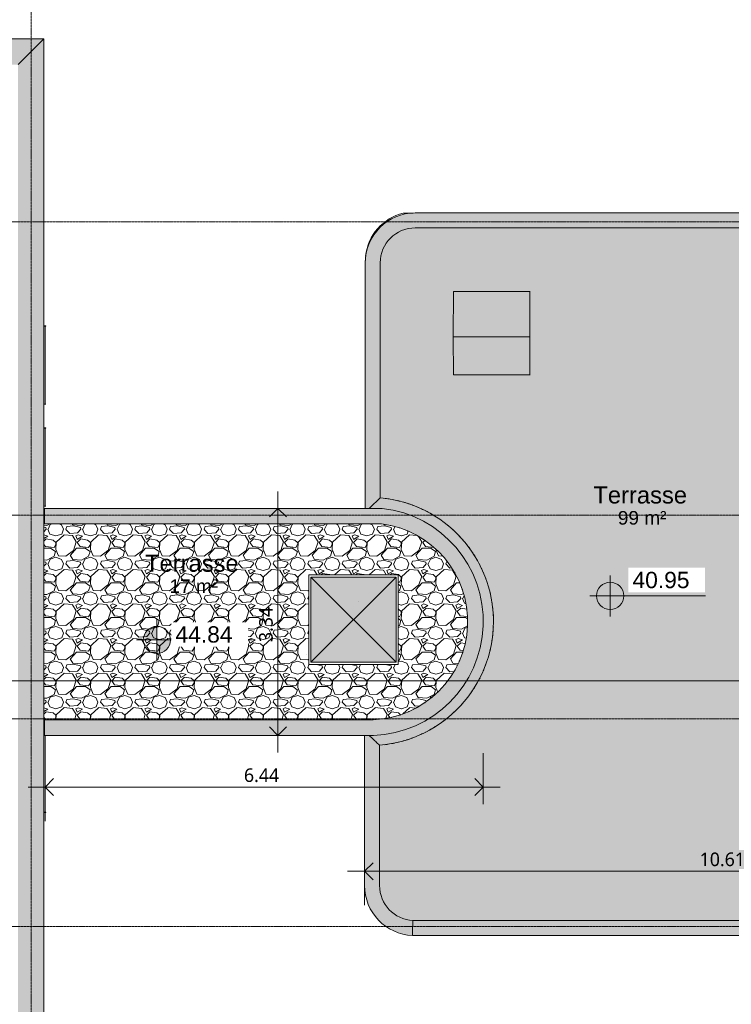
# Model space of a CAD drawing. Header units: millimetres. Extents: x -30105 to 31406, y -9487 to 39752.
# Tile 9 of 11: x 10479 to 20942, y 11669 to 26140. Entities that reach past the tile are written whole.
import ezdxf

# ---------------------------------------------------------------- set-up
doc = ezdxf.new("R2010")
doc.units = ezdxf.units.MM
doc.linetypes.add('Ligne de quadrillage', pattern=[22.225, 12.7, -3.175, 3.175, -3.175])
for name, color, linetype, lineweight in [('A-ANNO-DIMS', 211, 'Continuous', 9), ('A-ANNO-DIMS-100', 211, 'Continuous', 9), ('A-AREA-IDEN', 2, 'Continuous', 9), ('A-FLOR', 192, 'Continuous', 9), ('A-FLOR-PATT', 8, 'Continuous', 9), ('A-GENM', 13, 'Continuous', 9), ('A-GLAZ', 151, 'Continuous', 9), ('A-GLAZ-SILL', 1, 'Continuous', 9), ('A-WALL', 113, 'Continuous', 9), ('G-ANNO-DIMS', 111, 'Continuous', 9), ('G-ANNO-SYMB', 111, 'Continuous', 9), ('S-GRID', 1, 'Continuous', 9)]:
    doc.layers.add(name, color=color, linetype=linetype, lineweight=lineweight)
doc.styles.add('Arial_1', font='arial.ttf', dxfattribs={"height": 200})
doc.styles.add('Arial_2', font='arial.ttf', dxfattribs={"height": 240})
doc.styles.add('Arial_B', font='txt', dxfattribs={"height": 250})
doc.styles.add('Trebuchet MS_B', font='txt', dxfattribs={"height": 200})
doc.dimstyles.new('Cotes_linéaires_rouge_2mm', dxfattribs={"dimscale": 304.8, "dimtxt": 206.190181, "dimasz": 0.410105, "dimexe": 0.82021, "dimexo": 0.0625, "dimgap": 0.065617, "dimtad": 1, "dimlfac": 0.001, "dimrnd": 0.01, "dimzin": 0, "dimdsep": 46, "dimtxsty": 'Trebuchet MS_B', "dimblk1": 'OPEN30', "dimblk2": 'OPEN30', "dimsah": 1, "dimcen": 0.09, "dimdle": 0.82021, "dimazin": 0, "dimtfac": 1, "dimtdec": 4, "dimtix": 1, "dimtmove": 0, "dimatfit": 3, "dimfxl": 1.64042, "dimfxlon": 1, "dimtvp": 1, "dimtolj": 1, "dimtzin": 0, "dimarcsym": 2})

# ---------------------------------------------------------------- blocks, each defined once
blk = doc.blocks.new('Fenêtre type 1 - 115 x 155 cm-1516674-Niveau 3')
at = {"layer": 'A-GLAZ-SILL'}
for p, q in [((-573, 167), (-575, 167)), ((-575, 152), (-575, 167)), ((-575, 167), (-573, 167)), ((-575, 140), (-575, 152)), ((-573, 167), (-573, 152)), ((573, 157), (-573, 157)), ((-573, 152), (-573, 140)), ((575, 167), (573, 167)), ((573, 167), (575, 167)), ((573, 152), (573, 167)), ((573, 153), (573, 157)), ((573, 140), (573, 152)), ((575, 167), (575, 152)), ((575, 152), (575, 140))]:
    blk.add_line(p, q, dxfattribs=at)
blk = doc.blocks.new('Fenêtre type 1 - 115 x 155 cm-V1-Niveau 3')
at = {"layer": 'A-GLAZ-SILL'}
for p, q in [((-575, 140), (-575, 147)), ((-573, 147), (-573, 140)), ((573, 157), (-558, 157)), ((575, 167), (573, 167)), ((573, 167), (575, 167)), ((573, 152), (573, 167)), ((573, 153), (573, 157)), ((573, 140), (573, 152)), ((575, 167), (575, 152)), ((575, 152), (575, 140))]:
    blk.add_line(p, q, dxfattribs=at)
blk = doc.blocks.new('Famille 0 - Famille 120x120-1161489-Niveau 3')
at = {"layer": 'A-GENM'}
blk.add_hatch(color=256, dxfattribs=at).paths.add_polyline_path([(625, -625), (625, 625), (-625, 625), (-625, -625), (109, -625)])
for p, q in [((657, 657), (-658, 657)), ((-658, 657), (-658, -658)), ((625, 625), (-625, -625)), ((625, -625), (-625, 625)), ((625, 625), (-625, 625)), ((-625, 625), (-625, -625)), ((-625, 625), (625, 625)), ((-625, -625), (-625, 625)), ((625, -625), (625, 625)), ((625, 625), (625, -625)), ((657, -658), (657, 657)), ((80, 260), (80, 260)), ((80, 260), (80, 260)), ((-696, -516), (-697, -517)), ((-658, -658), (657, -658)), ((-625, -625), (625, -625)), ((625, -625), (-625, -625))]:
    blk.add_line(p, q, dxfattribs=at)
blk = doc.blocks.new('Skydome 3 - Skydome 3-1171370-Niveau 3')
at = {"layer": 'A-GENM'}
for points in [[(17979, 21481), (17980, 22144), (16855, 22144), (16854, 21481), (17217, 21481)], [(17981, 20918), (17980, 22144), (17979, 21481), (17980, 20918)], [(17985, 20918), (17985, 22144), (17982, 22144), (17982, 20918)], [(17980, 20918), (17979, 21481), (16854, 21481), (16855, 20918), (17217, 20918)]]:
    blk.add_hatch(color=9, dxfattribs=at).paths.add_polyline_path(points)
at = {"layer": 'A-GLAZ'}
blk.add_hatch(color=9, dxfattribs=at).paths.add_polyline_path([(17981, 20918), (17982, 20918), (17981, 22144)])
at = {"layer": 'A-GENM'}
for p, q in [((16854, 21481), (16855, 22144)), ((17980, 22144), (16855, 22144)), ((17980, 22144), (17979, 21481)), ((17981, 22144), (17980, 22144)), ((17981, 20918), (17981, 22144)), ((17982, 20918), (17982, 22144)), ((17985, 22144), (17982, 22144)), ((16855, 20918), (16854, 21481)), ((17979, 21481), (16854, 21481)), ((17979, 21481), (17980, 20918)), ((17980, 20918), (16855, 20918)), ((17980, 20918), (17981, 20918)), ((17985, 20918), (17982, 20918))]:
    blk.add_line(p, q, dxfattribs=at)
at = {"layer": 'A-GLAZ'}
for p, q in [((17981, 22144), (17982, 22144)), ((17981, 20918), (17981, 22144)), ((17982, 20918), (17982, 22144)), ((17982, 20918), (17981, 20918))]:
    blk.add_line(p, q, dxfattribs=at)
blk = doc.blocks.new('accortère2 - accortère-1436305-Niveau 3')
at = {"layer": 'A-GENM'}
h = blk.add_hatch(color=9, dxfattribs=at)
h.paths.add_polyline_path([(-25479, 9974), (-25479, 10456), (-25859, 10836), (-25859, 9974)])
h.paths.add_polyline_path([(-25479, 9866), (-25859, 9866), (-25859, -21221), (-25479, -20841), (-25479, 9866)])
blk.add_hatch(color=9, dxfattribs=at).paths.add_polyline_path([(3112, 10836), (-25859, 10836), (-25479, 10456), (2732, 10456)])
for p, q in [((-25859, 9974), (-25859, 10836)), ((-25859, 10836), (3112, 10836)), ((-25479, 10456), (-25859, 10836))]:
    blk.add_line(p, q, dxfattribs=at)
blk = doc.blocks.new('accortère3 - accortère-1436547-Niveau 3')
at = {"layer": 'A-GENM'}
for points in [[(-22572, 25943), (-22573, 26163), (-22621, 26161), (-22668, 26156), (-22716, 26147), (-22762, 26136), (-22808, 26122), (-22852, 26105), (-22895, 26085), (-22937, 26062), (-22978, 26036), (-23016, 26008), (-23053, 25978), (-23088, 25945), (-23120, 25910), (-23151, 25873), (-23183, 25825), (-23203, 25793), (-23226, 25751), (-23250, 25695), (-23263, 25660), (-23277, 25610), (-23286, 25570), (-23296, 25508), (-23299, 25468), (-23300, 25428), (-23080, 25428), (-23078, 25476), (-23074, 25508), (-23066, 25547), (-23056, 25586), (-23042, 25624), (-23025, 25660), (-23006, 25695), (-22984, 25729), (-22959, 25760), (-22932, 25790), (-22892, 25825), (-22871, 25842), (-22838, 25865), (-22803, 25885), (-22762, 25904), (-22716, 25920), (-22691, 25927), (-22652, 25936), (-22612, 25941)], [(-13407, 26163), (-22573, 26163), (-22572, 25943), (-13409, 25943), (-13407, 26161)], [(-12680, 25428), (-12682, 25476), (-12687, 25523), (-12698, 25586), (-12707, 25624), (-12719, 25663), (-12736, 25707), (-12755, 25751), (-12777, 25793), (-12810, 25844), (-12830, 25873), (-12860, 25910), (-12893, 25945), (-12927, 25978), (-12964, 26008), (-13010, 26041), (-13043, 26062), (-13085, 26085), (-13129, 26105), (-13173, 26122), (-13219, 26136), (-13265, 26147), (-13312, 26156), (-13360, 26161), (-13407, 26163), (-13409, 25943), (-13360, 25940), (-13319, 25933), (-13290, 25927), (-13251, 25916), (-13214, 25902), (-13177, 25885), (-13143, 25865), (-13109, 25842), (-13078, 25817), (-13049, 25790), (-13022, 25760), (-12997, 25729), (-12975, 25695), (-12956, 25660), (-12934, 25610), (-12925, 25586), (-12914, 25547), (-12907, 25508), (-12902, 25468), (-12900, 25428), (-12682, 25428)], [(-23080, 16295), (-23080, 25428), (-23300, 25428), (-23300, 16295), (-23294, 16295)], [(-12680, 17217), (-12680, 25428), (-12900, 25428), (-12900, 16259), (-12680, 16254), (-12680, 16257)], [(-15477, 15770), (-15485, 15845), (-15496, 15919), (-15510, 15993), (-15528, 16072), (-15546, 16139), (-15579, 16237), (-15595, 16282), (-15631, 16368), (-15662, 16433), (-15693, 16493), (-15727, 16552), (-15767, 16616), (-15809, 16678), (-15854, 16739), (-15901, 16797), (-15951, 16854), (-16017, 16922), (-16057, 16960), (-16114, 17010), (-16172, 17058), (-16232, 17103), (-16294, 17145), (-16358, 17185), (-16423, 17223), (-16490, 17257), (-16559, 17289), (-16628, 17318), (-16699, 17344), (-16770, 17367), (-16843, 17387), (-16916, 17405), (-16990, 17419), (-17065, 17430), (-17139, 17438), (-17234, 17443), (-17301, 17444), (-17369, 17443), (-17440, 17438), (-17515, 17431), (-17590, 17420), (-17664, 17407), (-17764, 17382), (-17810, 17370), (-17881, 17347), (-17952, 17322), (-18022, 17293), (-18090, 17262), (-18175, 17217), (-18241, 17179), (-18287, 17151), (-18349, 17109), (-18410, 17064), (-18468, 17017), (-18525, 16967), (-18579, 16915), (-18632, 16861), (-18696, 16787), (-18729, 16746), (-18775, 16686), (-18832, 16602), (-18858, 16561), (-18902, 16482), (-18930, 16429), (-18963, 16356), (-18991, 16291), (-19017, 16220), (-19040, 16149), (-19061, 16076), (-19078, 16003), (-19093, 15926), (-19105, 15842), (-19112, 15780), (-19006, 15668), (-18958, 15619), (-18958, 15809), (-18936, 15951), (-18901, 16090), (-18855, 16225), (-18798, 16356), (-18730, 16482), (-18651, 16602), (-18562, 16714), (-18454, 16827), (-18348, 16920), (-18235, 17005), (-18115, 17079), (-17989, 17143), (-17856, 17197), (-17722, 17239), (-17583, 17269), (-17444, 17288), (-17301, 17294), (-17158, 17289), (-17016, 17271), (-16876, 17241), (-16739, 17199), (-16606, 17146), (-16479, 17082), (-16357, 17007), (-16242, 16922), (-16135, 16827), (-16028, 16714), (-15941, 16604), (-15862, 16486), (-15792, 16356), (-15737, 16232), (-15691, 16098), (-15656, 15961), (-15632, 15809), (-15622, 15670), (-15622, 15619), (-15551, 15691), (-15484, 15762)], [(-22566, 15668), (-22566, 15780), (-22646, 15786), (-22725, 15805), (-22799, 15836), (-22868, 15878), (-22930, 15931), (-22982, 15992), (-23024, 16061), (-23057, 16141), (-23074, 16214), (-23080, 16295), (-23300, 16295), (-23294, 16199), (-23275, 16105), (-23244, 16014), (-23201, 15926), (-23149, 15847), (-23085, 15775), (-23013, 15712), (-22933, 15658), (-22847, 15616), (-22756, 15585), (-22654, 15566), (-22566, 15560), (-22566, 15614)], [(-12680, 16254), (-12900, 16259), (-12906, 16208), (-12910, 16182), (-12920, 16141), (-12932, 16106), (-12947, 16070), (-12964, 16035), (-12984, 16002), (-13007, 15970), (-13032, 15940), (-13060, 15912), (-13089, 15886), (-13120, 15862), (-13153, 15841), (-13188, 15823), (-13229, 15805), (-13275, 15790), (-13298, 15783), (-13337, 15776), (-13375, 15771), (-13415, 15770), (-13415, 15550), (-13368, 15551), (-13321, 15556), (-13275, 15563), (-13229, 15574), (-13184, 15587), (-13140, 15603), (-13098, 15622), (-13056, 15643), (-13016, 15667), (-12977, 15694), (-12941, 15723), (-12906, 15754), (-12873, 15788), (-12843, 15823), (-12810, 15868), (-12789, 15900), (-12765, 15941), (-12745, 15983), (-12724, 16035), (-12712, 16070), (-12699, 16115), (-12690, 16161), (-12683, 16220)], [(-18958, 15614), (-18958, 15619), (-19038, 15701), (-19112, 15780), (-22566, 15780), (-22566, 15560), (-18958, 15560)], [(-13415, 15550), (-13415, 15770), (-15477, 15770), (-15583, 15658), (-15622, 15619), (-15622, 15550), (-13489, 15550)]]:
    blk.add_hatch(color=9, dxfattribs=at).paths.add_polyline_path(points)
for p, q in [((-13407, 26163), (-22573, 26163)), ((-13409, 25943), (-22572, 25943)), ((-23300, 25428), (-23300, 16295)), ((-23080, 25428), (-23080, 16295)), ((-12900, 16259), (-12900, 25428)), ((-12680, 16254), (-12680, 25428)), ((-22566, 15780), (-19112, 15780)), ((-15477, 15770), (-13415, 15770)), ((-22566, 15560), (-18958, 15560)), ((-15622, 15550), (-13415, 15550))]:
    blk.add_line(p, q, dxfattribs=at)
for centre, radius, start, end in [((-22566, 25428), 735, 90.6028, 179.9974), ((-22566, 25428), 735, 121.5226, 123.4772), ((-22566, 25428), 735, 117.858, 119.8233), ((-22566, 25428), 735, 114.1891, 116.1699), ((-22566, 25428), 735, 110.5133, 112.5167), ((-22566, 25428), 735, 106.8261, 108.8639), ((-22566, 25428), 735, 103.1179, 105.2113), ((-22566, 25428), 735, 99.3634, 101.5589), ((-22566, 25428), 735, 95.4697, 97.9067), ((-22566, 25428), 735, 90.6028, 94.1786), ((-13415, 25428), 735, 360, 89.3972), ((-13415, 25428), 735, 85.8213, 89.3972), ((-13415, 25428), 735, 82.093, 84.5301), ((-13415, 25428), 735, 78.4407, 80.6363), ((-13415, 25428), 735, 74.7882, 76.8817), ((-13415, 25428), 735, 71.1355, 73.1734), ((-13415, 25428), 735, 67.4826, 69.4861), ((-13415, 25428), 735, 63.8294, 65.8102), ((-13415, 25428), 735, 60.1758, 62.1412), ((-13415, 25428), 735, 56.5219, 58.4765), ((-22566, 25428), 735, 136.1581, 138.0988), ((-22566, 25428), 735, 132.5014, 134.4421), ((-22566, 25428), 515, 90.7105, 179.9974), ((-22566, 25428), 735, 128.8436, 130.7865), ((-22566, 25428), 735, 125.1842, 127.1315), ((-22566, 25428), 515, 112.5183, 114.4815), ((-22566, 25428), 515, 108.156, 110.0795), ((-22566, 25428), 515, 103.7941, 105.6523), ((-22566, 25428), 515, 99.4326, 101.1698), ((-22566, 25428), 515, 95.0714, 96.5213), ((-13415, 25428), 515, 360, 89.2894), ((-13415, 25428), 515, 83.4786, 84.9284), ((-13415, 25428), 515, 78.8299, 80.5672), ((-13415, 25428), 515, 74.3473, 76.2056), ((-13415, 25428), 515, 69.92, 71.8436), ((-13415, 25428), 515, 65.5178, 67.4811), ((-13415, 25428), 735, 52.8674, 54.8148), ((-13415, 25428), 735, 49.2124, 51.1553), ((-13415, 25428), 735, 45.5566, 47.4973), ((-13415, 25428), 735, 41.8998, 43.8406), ((-22566, 25428), 735, 150.7769, 152.7422), ((-22566, 25428), 735, 147.123, 149.0776), ((-22566, 25428), 735, 143.4687, 145.416), ((-22566, 25428), 735, 139.8137, 141.7566), ((-22566, 25428), 515, 138.711, 140.733), ((-22566, 25428), 515, 134.3421, 136.3659), ((-22566, 25428), 515, 129.975, 131.997), ((-22566, 25428), 515, 125.6094, 127.6255), ((-22566, 25428), 515, 121.2449, 123.2503), ((-22566, 25428), 515, 116.8812, 118.87), ((-13415, 25428), 515, 61.1292, 63.118), ((-13415, 25428), 515, 56.7487, 58.7543), ((-13415, 25428), 515, 52.3735, 54.3896), ((-13415, 25428), 515, 48.0019, 50.0239), ((-13415, 25428), 515, 43.6328, 45.6567), ((-13415, 25428), 515, 39.2656, 41.2876), ((-13415, 25428), 735, 38.2419, 40.1848), ((-13415, 25428), 735, 34.5824, 36.5298), ((-13415, 25428), 735, 30.9207, 32.8753), ((-13415, 25428), 735, 27.256, 29.2214), ((-22566, 25428), 735, 165.3889, 167.4823), ((-22566, 25428), 735, 161.7363, 163.7741), ((-22566, 25428), 735, 158.0835, 160.0869), ((-22566, 25428), 735, 154.4303, 156.4111), ((-22566, 25428), 515, 156.2265, 158.1897), ((-22566, 25428), 515, 151.838, 153.8268), ((-22566, 25428), 515, 147.4577, 149.4631), ((-22566, 25428), 515, 143.0826, 145.0986), ((-13415, 25428), 515, 34.8998, 36.916), ((-13415, 25428), 515, 30.5352, 32.5407), ((-13415, 25428), 515, 26.1714, 28.1602), ((-13415, 25428), 515, 21.8084, 23.7716), ((-13415, 25428), 735, 23.5869, 25.5678), ((-13415, 25428), 735, 19.911, 21.9146), ((-13415, 25428), 735, 16.2238, 18.2616), ((-13415, 25428), 735, 12.5155, 14.609), ((-22566, 25428), 735, 176.4217, 179.9974), ((-22566, 25428), 735, 172.6935, 175.1304), ((-22566, 25428), 735, 169.0413, 171.2368), ((-22566, 25428), 515, 174.1868, 175.6366), ((-22566, 25428), 515, 169.5382, 171.2754), ((-22566, 25428), 515, 165.0557, 166.9139), ((-22566, 25428), 515, 160.6285, 162.5521), ((-13415, 25428), 515, 17.4459, 19.3695), ((-13415, 25428), 515, 13.0839, 14.9422), ((-13415, 25428), 515, 8.7223, 10.4596), ((-13415, 25428), 515, 4.361, 5.811), ((-13415, 25428), 735, 8.7608, 10.9565), ((-13415, 25428), 735, 4.8671, 7.3042), ((-13415, 25428), 735, 360, 3.5759), ((-17295, 15621), 1824, 4.6982, 174.9865), ((-17295, 15621), 1824, 104.9181, 106.1783), ((-17295, 15621), 1824, 102.5686, 103.8445), ((-17295, 15621), 1824, 100.2119, 101.5107), ((-17295, 15621), 1824, 97.8417, 99.177), ((-17295, 15621), 1824, 95.4419, 96.8433), ((-17295, 15621), 1824, 92.1435, 94.5096), ((-17295, 15621), 1824, 85.1751, 87.5412), ((-17295, 15621), 1824, 82.8414, 84.2428), ((-17295, 15621), 1824, 80.5077, 81.843), ((-17295, 15621), 1824, 78.174, 79.4728), ((-17295, 15621), 1824, 75.8402, 77.1161), ((-17295, 15621), 1824, 73.5064, 74.7666), ((-17295, 15621), 1824, 116.6229, 117.8481), ((-17295, 15621), 1824, 114.2849, 115.514), ((-17295, 15621), 1824, 111.9459, 113.18), ((-17295, 15621), 1824, 109.6055, 110.846), ((-17295, 15621), 1824, 107.2632, 108.5121), ((-17295, 15621), 1824, 71.1726, 72.4215), ((-17295, 15621), 1824, 68.8387, 70.0792), ((-17295, 15621), 1824, 66.5047, 67.7388), ((-17295, 15621), 1824, 64.1707, 65.3998), ((-17295, 15621), 1824, 61.8366, 63.0618), ((-17295, 15621), 1824, 125.9686, 127.1854), ((-17295, 15621), 1824, 123.6328, 124.8509), ((-17295, 15621), 1824, 121.2967, 122.5165), ((-17295, 15621), 1824, 118.9601, 120.1823), ((-17295, 15621), 1824, 59.5024, 60.7246), ((-17295, 15621), 1824, 57.1682, 58.388), ((-17295, 15621), 1824, 54.8338, 56.0519), ((-17295, 15621), 1824, 52.4993, 53.7161), ((-17295, 15621), 1824, 132.9741, 134.1897), ((-17295, 15621), 1824, 130.6392, 131.8547), ((-17295, 15621), 1824, 128.304, 129.52), ((-17295, 15621), 1824, 50.1647, 51.3807), ((-17295, 15621), 1824, 47.8299, 49.0455), ((-17295, 15621), 1824, 45.495, 46.7106), ((-17295, 15621), 1824, 139.978, 141.1961), ((-17295, 15621), 1824, 137.6435, 138.8603), ((-17295, 15621), 1824, 135.3089, 136.5249), ((-17295, 15621), 1824, 43.1598, 44.3758), ((-17295, 15621), 1824, 40.8244, 42.0412), ((-17295, 15621), 1824, 144.6466, 145.8688), ((-17295, 15621), 1824, 142.3124, 143.5322), ((-17295, 15621), 1824, 38.4886, 39.7067), ((-17295, 15621), 1824, 36.1525, 37.3723), ((-17295, 15621), 1824, 33.8159, 35.0381), ((-17295, 15621), 1824, 149.3149, 150.544), ((-17295, 15621), 1824, 146.9808, 148.206), ((-17295, 15621), 1824, 31.4787, 32.7039), ((-17295, 15621), 1824, 29.1407, 30.3698), ((-17295, 15621), 1824, 156.3168, 157.5657), ((-17295, 15621), 1824, 153.9828, 155.2234), ((-17295, 15621), 1824, 151.6489, 152.883), ((-17295, 15621), 1824, 26.8017, 28.0358), ((-17295, 15621), 1824, 24.4613, 25.7018), ((-22566, 16295), 735, 180, 270), ((-22566, 16295), 515, 180, 270), ((-17295, 15621), 1824, 160.9844, 162.2602), ((-17295, 15621), 1824, 158.6506, 159.9108), ((-17295, 15621), 1824, 22.119, 23.3679), ((-17295, 15621), 1824, 19.7739, 21.0341), ((-13415, 16285), 515, 270, 357.1564), ((-13415, 16285), 735, 270, 357.6199), ((-17295, 15621), 1824, 165.6519, 166.9871), ((-17295, 15621), 1824, 163.3182, 164.617), ((-17295, 15621), 1824, 17.4244, 18.7003), ((-17295, 15621), 1824, 15.0677, 16.3665), ((-17295, 15621), 1824, 170.3193, 172.6853), ((-17295, 15621), 1824, 167.9856, 169.3869), ((-17295, 15621), 1824, 12.6975, 13.9994), ((-17295, 15621), 1824, 10.2977, 11.6991), ((-17295, 15621), 1824, 6.9994, 9.3654)]:
    blk.add_arc(centre, radius, start, end, dxfattribs=at)
blk.add_open_spline([(-12900, 16259), (-12876, 16259), (-12827, 16257), (-12754, 16256), (-12705, 16255), (-12680, 16254)], degree=3, dxfattribs=at)
for points, knots in [([(-19112, 15780), (-19077, 15742), (-19026, 15688), (-18974, 15635), (-18958, 15619)], [-1, -1, -1, -1, -0.5, -0.2760116, -0.2760116, -0.2760116, -0.2760116]), ([(-15477, 15770), (-15512, 15732), (-15560, 15682), (-15609, 15632), (-15622, 15619)], [0, 0, 0, 0, 0.5, 0.6792038, 0.6792038, 0.6792038, 0.6792038])]:
    blk.add_open_spline(points, degree=3, knots=knots, dxfattribs=at)
blk = doc.blocks.new('accortère5 - accortère-1437152-Niveau 3')
at = {"layer": 'A-GENM'}
blk.add_hatch(color=9, dxfattribs=at).paths.add_polyline_path([(-15622, 10843), (-15622, 15679), (-15633, 15822), (-15657, 15963), (-15692, 16102), (-15739, 16237), (-15797, 16368), (-15866, 16493), (-15946, 16612), (-16036, 16723), (-16135, 16827), (-16242, 16922), (-16357, 17007), (-16479, 17082), (-16606, 17146), (-16739, 17199), (-16883, 17243), (-17016, 17271), (-17158, 17289), (-17301, 17294), (-17444, 17288), (-17586, 17269), (-17726, 17238), (-17862, 17195), (-17995, 17141), (-18122, 17076), (-18243, 17000), (-18358, 16914), (-18464, 16818), (-18562, 16714), (-18651, 16602), (-18730, 16482), (-18798, 16356), (-18855, 16225), (-18901, 16090), (-18936, 15951), (-18958, 15809), (-18958, 10843), (-18729, 10843), (-18729, 15796), (-18707, 15929), (-18672, 16059), (-18625, 16185), (-18567, 16306), (-18497, 16422), (-18418, 16530), (-18328, 16631), (-18230, 16722), (-18123, 16805), (-18009, 16877), (-17889, 16938), (-17764, 16987), (-17635, 17025), (-17503, 17050), (-17369, 17064), (-17234, 17064), (-17100, 17052), (-16968, 17028), (-16838, 16992), (-16713, 16943), (-16592, 16883), (-16478, 16812), (-16370, 16731), (-16271, 16640), (-16181, 16541), (-16100, 16433), (-16029, 16318), (-15970, 16197), (-15922, 16072), (-15886, 15942), (-15862, 15809), (-15851, 15675), (-15851, 10843)])
for p, q in [((-18958, 15809), (-18958, 10843)), ((-18729, 10843), (-18729, 15796)), ((-15851, 10843), (-15851, 15675)), ((-15622, 15679), (-15622, 10843)), ((-18729, 10843), (-18958, 10843)), ((-15622, 10843), (-15851, 10843))]:
    blk.add_line(p, q, dxfattribs=at)
for radius, start, end in [(1674, 2.0164, 173.5207), (1445, 2.1702, 173.0261), (1445, 114.0664, 114.6238), (1445, 108.7659, 109.2656), (1445, 103.4693, 103.8901), (1445, 98.1761, 98.4922), (1445, 92.8858, 93.065), (1445, 82.1312, 82.3105), (1445, 76.704, 77.0202), (1445, 71.3062, 71.727), (1445, 65.9307, 66.4304), (1445, 124.6818, 125.3015), (1445, 119.3714, 119.9682), (1445, 60.5725, 61.1299), (1445, 55.2281, 55.8248), (1445, 129.9985, 130.6257), (1445, 49.8948, 50.5144), (1445, 44.5706, 45.1977), (1445, 140.656, 141.2528), (1445, 135.3227, 135.9424), (1445, 39.2539, 39.8735), (1445, 146.0004, 146.5578), (1445, 33.9435, 34.5402), (1445, 151.3586, 151.8583), (1445, 28.6385, 29.1958), (1445, 162.1319, 162.4482), (1445, 156.7341, 157.1549), (1445, 23.3379, 23.8377), (1445, 18.0413, 18.4622), (1445, 167.5591, 167.7384), (1445, 12.7481, 13.0643), (1445, 7.4579, 7.6371)]:
    blk.add_arc((-17295, 15621), radius, start, end, dxfattribs=at)
blk = doc.blocks.new('Cotes d_élévation - Cote d_élévation - Cible remplie-10655-Niveau 3')
at = {"layer": 'G-ANNO-DIMS'}
h = blk.add_hatch(color=256, dxfattribs=at)
edge = h.paths.add_edge_path()
edge.add_line((0, 0), (-2, 0))
edge.add_arc((0, 0), 2, 90, 180, ccw=False)
edge.add_line((0, 2), (0, 0))
h = blk.add_hatch(color=256, dxfattribs=at)
edge = h.paths.add_edge_path()
edge.add_line((0, 0), (2, 0))
edge.add_arc((0, 0), 2, 270, 360, ccw=False)
edge.add_line((0, -2), (0, 0))
for p, q in [((0, -3), (0, 3)), ((-3, 0), (14, 0))]:
    blk.add_line(p, q, dxfattribs=at)
blk.add_circle((0, 0), 2, dxfattribs=at)
blk = doc.blocks.new('DIMBLOCK9-Niveau 3')
at = {"layer": 'A-ANNO-DIMS-100'}
for p, q in [((15550, 13124), (15550, 13874)), ((26163, 13124), (26163, 13874)), ((26413, 13624), (15300, 13624)), ((15550, 13624), (15550, 13124)), ((26163, 13624), (26163, 13124))]:
    blk.add_line(p, q, dxfattribs=at)
at = {"layer": 'A-ANNO-DIMS-100', "lineweight": 25}
for p, q in [((15550, 13624), (15675, 13749)), ((26163, 13624), (26038, 13749)), ((15550, 13624), (15675, 13499)), ((26163, 13624), (26038, 13499))]:
    blk.add_line(p, q, dxfattribs=at)
at = {"layer": 'A-ANNO-DIMS-100', "color": 0, "insert": (20477, 13900), "char_height": 200, "width": 910.03, "attachment_point": 1, "line_spacing_factor": 1.048425, "style": 'Trebuchet MS_B'}
blk.add_mtext('10.61', dxfattribs=at)
blk = doc.blocks.new('_Open30')
at = {"color": 0, "linetype": 'ByBlock', "lineweight": -2}
for p, q in [((-1, 0.27), (0, 0)), ((0, 0), (-1, -0.27)), ((0, 0), (-1, 0))]:
    blk.add_line(p, q, dxfattribs=at)
blk = doc.blocks.new('DIMBLOCK10-Niveau 3')
at = {"layer": 'A-ANNO-DIMS-100'}
for p, q in [((14275, 19208), (14275, 15372)), ((14775, 18958), (14025, 18958)), ((14275, 18958), (14775, 18958)), ((14775, 15622), (14025, 15622)), ((14275, 15622), (14775, 15622))]:
    blk.add_line(p, q, dxfattribs=at)
at = {"layer": 'A-ANNO-DIMS-100', "lineweight": 25}
for p, q in [((14275, 18958), (14150, 18833)), ((14275, 18958), (14400, 18833)), ((14275, 15622), (14150, 15747)), ((14275, 15622), (14400, 15747))]:
    blk.add_line(p, q, dxfattribs=at)
at = {"layer": 'A-ANNO-DIMS-100', "color": 0, "insert": (13999, 16993), "char_height": 200, "width": 712.93, "attachment_point": 1, "rotation": 90, "line_spacing_factor": 1.048425, "style": 'Trebuchet MS_B'}
blk.add_mtext('3.34', dxfattribs=at)
blk = doc.blocks.new('DIMBLOCK11-Niveau 3')
at = {"layer": 'A-ANNO-DIMS-100'}
for p, q in [((17294, 15361), (17294, 14611)), ((17294, 14861), (17294, 15361)), ((10852, 14361), (10852, 15111)), ((17544, 14861), (10602, 14861)), ((10852, 14861), (10852, 14361))]:
    blk.add_line(p, q, dxfattribs=at)
at = {"layer": 'A-ANNO-DIMS-100', "lineweight": 25}
for p, q in [((10852, 14861), (10977, 14986)), ((17294, 14861), (17169, 14986)), ((10852, 14861), (10977, 14736)), ((17294, 14861), (17169, 14736))]:
    blk.add_line(p, q, dxfattribs=at)
at = {"layer": 'A-ANNO-DIMS-100', "color": 0, "insert": (13776, 15137), "char_height": 200, "width": 712.93, "attachment_point": 1, "line_spacing_factor": 1.048425, "style": 'Trebuchet MS_B'}
blk.add_mtext('6.44', dxfattribs=at)

msp = doc.modelspace()

# ---------------------------------------------------------------- hatches: boundary and pattern name
at = {"layer": 'A-FLOR-PATT'}
h = msp.add_hatch(color=10, dxfattribs=at)
h.paths.add_polyline_path([(25407.703, 12900.301), (25442.329, 12900.859), (25475.769, 12902.763), (25517.555, 12908.437), (25547.289, 12914.304), (25591.245, 12927.056), (25623.583, 12938.884), (25661.928, 12956.585), (25701.729, 12979.368), (25728.589, 12997.134), (25760.217, 13021.799), (25789.829, 13048.85), (25825.48, 13088.418), (25842.998, 13110.471), (25868.539, 13149.094), (25890.323, 13189.296), (25901.849, 13213.719), (25916.092, 13251.213), (25927.374, 13289.702), (25937.053, 13339.936), (25941.476, 13381.956), (25942.855, 13422.407), (25941.812, 22592.227), (25939.624, 22620.999), (25935.206, 22653.757), (25924.004, 22702.511), (25916.095, 22729.496), (25901.853, 22766.989), (25881.171, 22809.502), (25864.847, 22838.088), (25833.745, 22881.966), (25808.697, 22911.719), (25789.839, 22931.855), (25752.351, 22965.05), (25717.074, 22991.197), (25686.952, 23010.249), (25647.625, 23030.848), (25610.273, 23046.7), (25576.958, 23058.113), (25547.311, 23066.407), (25503.26, 23074.724), (25468.13, 23078.85), (25399.748, 23080.414), (16285.067, 23079.65), (16210.466, 23073.171), (16135.673, 23055.215), (16061.031, 23024.297), (15992.145, 22982.084), (15925.951, 22924.041), (15878.241, 22868.18), (15836.027, 22799.294), (15805.11, 22724.652), (15786.168, 22645.052), (15779.911, 22558.171), (15779.911, 19111.557), (15854.748, 19103.433), (15929.186, 19092.226), (16003.099, 19077.958), (16076.36, 19060.652), (16148.844, 19040.337), (16220.428, 19017.048), (16315.097, 18980.715), (16378.23, 18953.358), (16447.749, 18919.782), (16499.944, 18892.386), (16560.645, 18857.556), (16624.336, 18817.429), (16686.316, 18774.707), (16746.481, 18729.465), (16804.727, 18681.778), (16860.956, 18631.728), (16915.071, 18579.4), (16966.981, 18524.883), (17016.597, 18468.271), (17063.834, 18409.66), (17108.613, 18349.149), (17150.856, 18286.842), (17190.492, 18222.844), (17228.723, 18154.778), (17261.677, 18090.217), (17293.731, 18020.285), (17321.682, 17952.172), (17347.542, 17880.841), (17370.099, 17809.649), (17389.855, 17737.011), (17406.598, 17663.619), (17424.239, 17561.973), (17430.93, 17515.076), (17438.576, 17438.528), (17442.93, 17365.032), (17444.262, 17289.135), (17442.516, 17214.51), (17434.859, 17113.13), (17426.492, 17042.969), (17415.448, 16973.299), (17401.764, 16904.256), (17385.49, 16835.974), (17366.686, 16768.587), (17343.096, 16695.926), (17318.039, 16628.046), (17288.251, 16556.789), (17257.275, 16490.333), (17217.194, 16413.859), (17185.362, 16358.1), (17145.31, 16294.228), (17102.789, 16232.248), (17057.678, 16171.984), (17010.119, 16113.634), (16960.192, 16057.295), (16907.983, 16003.065), (16834.556, 15934.289), (16786.779, 15892.96), (16720.625, 15840.591), (16678.157, 15809.019), (16598.953, 15756.066), (16550.153, 15725.799), (16465.913, 15679.176), (16419.561, 15655.389), (16332.105, 15615.916), (16281.648, 15595.081), (16193.193, 15563.58), (16139.231, 15546.352), (16050.206, 15522.65), (15971.914, 15505.53), (15902.498, 15493.238), (15832.532, 15483.612), (15769.911, 15477.162), (15771.065, 13384.191), (15773.092, 13360.64), (15775.856, 13336.516), (15783.255, 13298.072), (15793.554, 13260.3), (15806.693, 13223.42), (15822.597, 13187.646), (15843.797, 13149.094), (15862.314, 13120.232), (15886.75, 13088.016), (15911.788, 13059.614), (15946.727, 13026.539), (15969.877, 13007.193), (16014.088, 12976.973), (16035.237, 12964.18), (16070.179, 12946.521), (16106.361, 12931.568), (16143.575, 12919.408), (16181.605, 12910.11), (16220.232, 12903.729), (16261.864, 12900.301), (25407.386, 12900.301)])
h.paths.add_polyline_path([(21940.339, 15048.748), (21876.027, 15054.707), (21813.905, 15072.383), (21756.088, 15101.172), (21704.546, 15140.095), (21658.241, 15192.335), (21625.74, 15246.075), (21603.317, 15305.014), (21591.832, 15367.001), (21591.832, 15431.042), (21603.7, 15494.53), (21627.032, 15554.756), (21661.033, 15609.67), (21709.587, 15661.208), (21760.027, 15698.285), (21816.608, 15725.882), (21876.027, 15742.788), (21940.339, 15748.748), (22004.652, 15742.788), (22066.774, 15725.113), (22126.362, 15694.986), (22176.133, 15657.401), (22222.437, 15605.16), (22254.939, 15551.421), (22277.361, 15492.482), (22288.846, 15431.042), (22288.846, 15366.454), (22276.027, 15300.51), (22253.646, 15242.739), (22217.805, 15185.808), (22171.091, 15136.288), (22120.651, 15099.21), (22064.071, 15071.613), (22004.652, 15054.707), (21951.751, 15049.805)])
h.paths.add_polyline_path([(22580.027, 17342.858), (21335.705, 17342.858), (21335.705, 18657.858), (22650.944, 18657.858), (22650.505, 17342.858), (22581.246, 17342.858)])
h.paths.add_polyline_path([(16892.95, 20918.316), (16855.027, 20918.316), (16854.101, 21481.016), (16855.354, 22143.716), (17985.174, 22143.716), (17985.174, 20918.316), (16893.448, 20918.316)])
h.paths.add_polyline_path([(22798.419, 20958.316), (21748.492, 20958.316), (21748.492, 22183.716), (22874.829, 22183.716), (22873.721, 20958.316), (22816.58, 20958.316)])
h = msp.add_hatch(dxfattribs=at)
h.set_pattern_fill('FP_2', color=256, style=0, pattern_type=2)
h.set_pattern_definition([(228.013, (26612.693, 33886.724), (-4063.98296, -4572.01447), [68.344, -6766.097]), (184.97, (26566.973, 33835.924), (6095.998235, 508.027554), [117.281, -11610.81]), (132.51, (26450.133, 33825.764), (5079.95691, -5588.039916), [82.696, -8186.944]), (267.274, (26252.013, 33698.764), (507.94474, 10160.002387), [106.801, -10573.287]), (292.834, (26246.933, 33592.084), (-2540.036433, 6095.984792), [104.727, -10367.961]), (357.274, (26287.573, 33495.564), (-10160.002387, 507.94474), [106.801, -10573.287]), (37.694, (26394.253, 33490.484), (-6604.021272, -5079.971602), [141.239, -13982.623]), (72.255, (26506.013, 33576.844), (3556.064373, 11175.979774), [133.344, -13201.051]), (121.43, (26546.653, 33703.844), (-4064.05045, 6603.968875), [107.163, -10609.109]), (175.236, (26490.773, 33795.284), (5587.99703, -508.03486), [122.343, -5994.788]), (222.397, (26368.853, 33805.444), (-6096.042793, -5587.953647), [158.216, -15663.354]), (138.814, (26754.933, 33693.684), (-3555.99644, 3048.00451), [54.001, -5346.113]), (171.469, (26714.293, 33729.244), (6603.995273, -1016.026947), [102.736, -10170.928]), (225, (26612.7, 33744.5), (6e-14, -507.9997), [71.842, -646.578]), (203.199, (26577.13, 33805.444), (2539.99304, 1016.01901), [38.688, -3830.124]), (291.801, (26541.57, 33790.2), (-507.98935, 1524.0036), [54.713, -2680.951]), (30.964, (26561.89, 33739.4), (1523.9959, 1016.00628), [88.864, -2873.26]), (161.565, (26638.1, 33785.12), (1015.9995, -508.0012), [64.257, -1542.18]), (16.39, (26246.933, 33790.204), (5079.987584, 1524.040597), [90.018, -8911.765]), (70.346, (26333.293, 33815.604), (-2032.017584, -5587.99429), [75.52, -7476.443]), (293.199, (26638.09, 33886.724), (-1016.01901, 2539.99304), [77.376, -3791.437]), (343.611, (26668.573, 33815.604), (-5080.014183, 1523.951934), [90.018, -8911.765]), (339.444, (26246.933, 33475.244), (-2540.00121, 1015.99825), [86.807, -4253.547]), (294.775, (26328.213, 33444.764), (-2539.986605, 5588.006294), [72.734, -7200.719]), (66.801, (26643.17, 33378.724), (1016.01901, 2539.99304), [77.376, -3791.437]), (17.354, (26673.653, 33449.844), (-6604.00137, -2031.997042), [85.157, -8430.475]), (69.444, (26394.253, 33378.724), (-1015.99825, -2540.00121), [43.404, -4296.951]), (101.31, (26612.69, 33378.72), (-508.0024, 2031.99947), [25.903, -2564.399]), (165.964, (26607.61, 33404.12), (1524.0019, -507.99336), [104.727, -1989.811]), (186.009, (26506.013, 33429.524), (5079.99949, 507.999348), [97.053, -9608.273]), (303.69, (26561.9, 33693.68), (-507.9988, 1016.00085), [73.265, -1758.355]), (353.157, (26602.533, 33632.724), (8635.99603, -1016.034418), [127.911, -12663.202]), (60.945, (26729.533, 33617.484), (-2032.0253, -3555.98588), [52.302, -5177.878]), (90, (26754.93, 33663.2), (-508, 508), [30.48, -477.52]), (120.256, (26495.853, 33444.764), (2031.972207, -3556.015085), [70.573, -6986.788]), (48.013, (26460.293, 33505.724), (4063.98296, 4572.01447), [136.689, -6697.752]), (0, (26551.73, 33607.3), (508, 508), [132.08, -375.92]), (325.305, (26683.813, 33607.324), (-5080.009366, 3555.98659), [80.322, -7951.863]), (254.055, (26749.85, 33561.604), (-507.98612, -2032.00347), [73.966, -3624.33]), (207.646, (26729.533, 33490.484), (-9651.997681, -5080.003305), [120.429, -11922.493]), (175.426, (26622.853, 33434.604), (-6603.999606, 508.009387), [127.406, -12613.17])])
h.paths.add_polyline_path([(10842.648, 15835.821), (10842.648, 15850.821), (15680.974, 15851.305), (15814.266, 15863.055), (15945.777, 15887.052), (16076.087, 15923.702), (16203.219, 15972.792), (16325.292, 16033.721), (16441.246, 16106.022), (16540.541, 16180.508), (16640.236, 16270.952), (16731.082, 16370.28), (16812.291, 16477.631), (16883.158, 16592.073), (16943.069, 16712.612), (16991.504, 16838.203), (17028.041, 16967.757), (17052.365, 17100.148), (17064.264, 17234.228), (17062.736, 17377.988), (17048.754, 17511.737), (17022.432, 17643.48), (16984.04, 17772.07), (16933.954, 17896.401), (16871.548, 18017.155), (16797.603, 18132.114), (16718.728, 18233.56), (16627.478, 18330.902), (16527.719, 18419.352), (16420.283, 18498.202), (16306.052, 18566.813), (16184.945, 18624.997), (16058.717, 18671.745), (15925.951, 18707.01), (15795.98, 18729.094), (10842.648, 18729.094), (10842.648, 18744.094), (10835.885, 18744.094), (10835.885, 15835.821)])
h.paths.add_polyline_path([(15966.811, 16665.296), (14729.502, 16665.296), (14729.502, 17980.296), (16044.502, 17980.296), (16044.502, 16665.296), (15975.45, 16665.296)])

# ---------------------------------------------------------------- linework, layer by layer
at = {"layer": 'A-FLOR'}
for p, q in [((10842.648, 18744.094), (10835.885, 18744.094)), ((10835.885, 15835.821), (10842.648, 15835.821))]:
    msp.add_line(p, q, dxfattribs=at)
at = {"layer": 'A-WALL'}
for p, q in [((16119.611, 23298.58), (16266.785, 23298.58)), ((15562.177, 22600.128), (15562.177, 22624.787))]:
    msp.add_line(p, q, dxfattribs=at)
for start, end in [(103.8138131, 173.8356253), (174.5134418, 176.9836798)]:
    msp.add_arc((16294.775, 22586.184), 733.614, start, end, dxfattribs=at)
at = {"layer": 'G-ANNO-SYMB'}
msp.add_line((-26425.925, 16424.597), (28214.962, 16424.597), dxfattribs=at)
at = {"layer": 'S-GRID', "linetype": 'Ligne de quadrillage', "lineweight": 18}
for p, q in [((10645.885, -9486.555), (10645.885, 38451.89)), ((-30105.329, 23169.164), (30105.854, 23169.164)), ((-30105.329, 18858.989), (30105.854, 18858.989)), ((-30105.329, 15865.239), (30105.854, 15865.239)), ((-30105.329, 12811.551), (30105.854, 12811.551))]:
    msp.add_line(p, q, dxfattribs=at)

# ---------------------------------------------------------------- block references
at = {"layer": 'A-GENM', "rotation": 270.0000000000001}
for name in ['accortère2 - accortère-1436305-Niveau 3', 'accortère3 - accortère-1436547-Niveau 3', 'accortère5 - accortère-1437152-Niveau 3']:
    msp.add_blockref(name, (0, 0), dxfattribs=at)
at = {"layer": 'A-GENM'}
for name, p in [('Skydome 3 - Skydome 3-1171370-Niveau 3', (0, 0)), ('Famille 0 - Famille 120x120-1161489-Niveau 3', (15387.002, 17322.796))]:
    msp.add_blockref(name, p, dxfattribs=at)
at = {"layer": 'A-GLAZ', "rotation": 270.0000000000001}
for name, p in [('Fenêtre type 1 - 115 x 155 cm-1516674-Niveau 3', (10695.885, 21064.094)), ('Fenêtre type 1 - 115 x 155 cm-1516674-Niveau 3', (10695.885, 19564.094)), ('Fenêtre type 1 - 115 x 155 cm-V1-Niveau 3', (10695.885, 15064.094))]:
    msp.add_blockref(name, p, dxfattribs=at)
at = {"layer": 'G-ANNO-DIMS', "xscale": 99.99999999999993, "yscale": 99.99999999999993, "zscale": 99.99999999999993}
for p in [(19160.855, 17671.103), (12496.097, 17023.676)]:
    msp.add_blockref('Cotes d_élévation - Cote d_élévation - Cible remplie-10655-Niveau 3', p, dxfattribs=at)

# ---------------------------------------------------------------- texts
at = {"layer": 'A-AREA-IDEN', "attachment_point": 1}
for s, insert, char_height, width, style in [('Terrasse', (18913.573, 19279.648), 250, 1755.69562, 'Arial_B'), ('99 m²', (19274.073, 18918.609), 200, 881.85625, 'Arial_1'), ('Terrasse', (12321.164, 18275.558), 250, 1755.69562, 'Arial_B'), ('17 m²', (12681.664, 17914.519), 200, 881.85625, 'Arial_1')]:
    msp.add_mtext(s, dxfattribs=dict(at, insert=insert, char_height=char_height, width=width, style=style))

# ---------------------------------------------------------------- dimensions: what is measured, and where the dimension line sits
at = {"layer": 'A-ANNO-DIMS'}
for base, p1, p2, angle, override, picture, middle in [((14275.344, 15622.071), (14775.344, 18957.844), (14775.344, 15622.071), 90, {"dimpost": '<>', "dimfxl": 3335.772932}, 'DIMBLOCK10-Niveau 3', (14151.573, 17289.957)), ((10852.385, 14860.656), (17294.284, 15360.656), (10852.385, 14360.656), 0, {"dimpost": '<>', "dimfxl": 6519.053514}, 'DIMBLOCK11-Niveau 3', (14073.334, 14984.629)), ((15549.911, 13623.61), (26162.855, 13123.61), (15549.911, 13123.61), 0, {"dimpost": '<>', "dimfxl": 10612.944172}, 'DIMBLOCK9-Niveau 3', (20856.383, 13747.583))]:
    dim = msp.add_linear_dim(base=base, p1=p1, p2=p2, angle=angle, dimstyle='Cotes_linéaires_rouge_2mm', override=override, dxfattribs=at)
    dim.commit()
    dim.dimension.update_dxf_attribs({"geometry": picture, "text_midpoint": middle})

# ---------------------------------------------------------------- next in the draw order: texts
at = {"layer": 'G-ANNO-DIMS', "char_height": 240, "width": 1004.89974, "attachment_point": 1, "line_spacing_factor": 0.941778, "style": 'Arial_2', "bg_fill": 3, "box_fill_scale": 1.25, "bg_fill_color": 256, "bg_fill_true_color": 13158600, "bg_fill_transparency": 0}
for s, insert in [('40.95', (19488.901, 18025.28)), ('44.84', (12769.709, 17225.389))]:
    msp.add_mtext(s, dxfattribs=dict(at, insert=insert))

doc.saveas('drawing.dxf')
